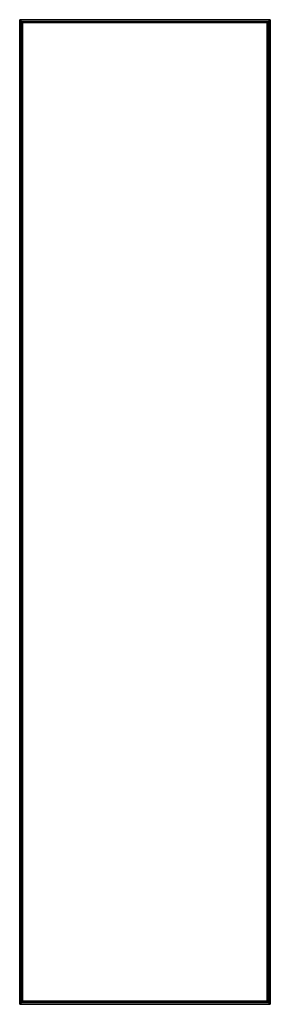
# Model space of a CAD drawing. Header units: millimetres. Extents: x -305 to 305, y -1200 to 1200.
import ezdxf

# ---------------------------------------------------------------- set-up
doc = ezdxf.new("R2010")
doc.units = ezdxf.units.MM

msp = doc.modelspace()

# ---------------------------------------------------------------- linework, layer by layer
at = {"color": 7, "linetype": 'Continuous', "lineweight": 25}
for p, q in [((304.9, 1200), (-304.9, 1200)), ((-297.4, 1192.5), (-304.9, 1200)), ((-304.9, -1200), (-304.9, 1200)), ((304.9, 1200), (304.9, -1200)), ((304.5, 1199.7), (-304.5, 1199.7)), ((-304.5, 1199.7), (-304.5, -1199.7)), ((303.7, 1198.8), (-303.7, 1198.8)), ((-303.7, -1198.8), (-303.7, 1198.8)), ((303.4, 1198.5), (-303.4, 1198.5)), ((-303.4, 1198.5), (-303.4, -1198.5)), ((299.6, 1194.8), (-299.6, 1194.8)), ((-299.6, -1194.8), (-299.6, 1194.8)), ((299.3, 1194.4), (-299.3, 1194.4)), ((-299.3, 1194.4), (-299.3, -1194.4)), ((298.5, 1193.6), (-298.5, 1193.6)), ((-298.5, -1193.6), (-298.5, 1193.6)), ((298.1, 1193.2), (-298.1, 1193.2)), ((-298.1, 1193.2), (-298.1, -1193.2)), ((297.4, 1192.5), (-297.4, 1192.5)), ((-297.4, -1192.5), (-297.4, 1192.5)), ((297.4, 1192.5), (298.1, 1193.2)), ((297.4, -1192.5), (297.4, 1192.5)), ((298.1, -1193.2), (298.1, 1193.2)), ((299.3, 1194.4), (298.5, 1193.6)), ((298.5, 1193.6), (298.5, -1193.6)), ((299.3, -1194.4), (299.3, 1194.4)), ((299.6, 1194.8), (303.4, 1198.5)), ((299.6, 1194.8), (299.6, -1194.8)), ((303.4, 1193.8), (299.6, 1193.8)), ((303.4, -1198.5), (303.4, 1198.5)), ((304.5, 1199.7), (303.7, 1198.8)), ((303.7, 1198.8), (303.7, -1198.8)), ((304.5, -1199.7), (304.5, 1199.7)), ((299.6, 1174.2), (303.4, 1174.2)), ((303.4, 1161.8), (299.6, 1161.8)), ((299.6, 1142.2), (303.4, 1142.2)), ((303.4, 1129.8), (299.6, 1129.8)), ((299.6, 1110.2), (303.4, 1110.2)), ((303.4, 1097.8), (299.6, 1097.8)), ((299.6, 1078.2), (303.4, 1078.2)), ((303.4, 1065.8), (299.6, 1065.8)), ((299.6, 1046.2), (303.4, 1046.2)), ((303.4, 1033.8), (299.6, 1033.8)), ((299.6, 1014.2), (303.4, 1014.2)), ((303.4, 1001.8), (299.6, 1001.8)), ((299.6, 982.2), (303.4, 982.2)), ((303.4, 969.8), (299.6, 969.8)), ((299.6, 950.2), (303.4, 950.2)), ((303.4, 937.8), (299.6, 937.8)), ((299.6, 918.2), (303.4, 918.2)), ((303.4, 905.8), (299.6, 905.8)), ((299.6, 886.2), (303.4, 886.2)), ((303.4, 873.8), (299.6, 873.8)), ((299.6, 854.2), (303.4, 854.2)), ((303.4, 841.8), (299.6, 841.8)), ((299.6, 822.2), (303.4, 822.2)), ((303.4, 809.8), (299.6, 809.8)), ((299.6, 790.2), (303.4, 790.2)), ((303.4, 777.8), (299.6, 777.8)), ((299.6, 758.2), (303.4, 758.2)), ((303.4, 745.8), (299.6, 745.8)), ((299.6, 726.2), (303.4, 726.2)), ((303.4, 713.8), (299.6, 713.8)), ((299.6, 694.2), (303.4, 694.2)), ((303.4, 681.8), (299.6, 681.8)), ((299.6, 662.2), (303.4, 662.2)), ((303.4, 649.8), (299.6, 649.8)), ((299.6, 630.2), (303.4, 630.2)), ((303.4, 617.8), (299.6, 617.8)), ((299.6, 598.2), (303.4, 598.2)), ((303.4, 585.8), (299.6, 585.8)), ((299.6, 566.2), (303.4, 566.2)), ((303.4, 553.8), (299.6, 553.8)), ((299.6, 534.2), (303.4, 534.2)), ((303.4, 521.8), (299.6, 521.8)), ((299.6, 502.2), (303.4, 502.2)), ((303.4, 489.8), (299.6, 489.8)), ((299.6, 470.2), (303.4, 470.2)), ((303.4, 457.8), (299.6, 457.8)), ((299.6, 438.2), (303.4, 438.2)), ((303.4, 425.8), (299.6, 425.8)), ((299.6, 406.2), (303.4, 406.2)), ((303.4, 393.8), (299.6, 393.8)), ((299.6, 374.2), (303.4, 374.2)), ((303.4, 361.8), (299.6, 361.8)), ((299.6, 342.2), (303.4, 342.2)), ((303.4, 329.8), (299.6, 329.8)), ((299.6, 310.2), (303.4, 310.2)), ((303.4, 297.8), (299.6, 297.8)), ((299.6, 278.2), (303.4, 278.2)), ((303.4, 265.8), (299.6, 265.8)), ((299.6, 246.2), (303.4, 246.2)), ((303.4, 233.8), (299.6, 233.8)), ((299.6, 214.2), (303.4, 214.2)), ((303.4, 201.8), (299.6, 201.8)), ((299.6, 182.2), (303.4, 182.2)), ((303.4, 169.8), (299.6, 169.8)), ((299.6, 150.2), (303.4, 150.2)), ((303.4, 137.8), (299.6, 137.8)), ((299.6, 118.2), (303.4, 118.2)), ((303.4, 105.8), (299.6, 105.8)), ((299.6, 86.2), (303.4, 86.2)), ((303.4, 73.8), (299.6, 73.8)), ((299.6, 54.2), (303.4, 54.2)), ((303.4, 41.8), (299.6, 41.8)), ((299.6, 22.2), (303.4, 22.2)), ((303.4, 9.8), (299.6, 9.8)), ((-303.4, -9.8), (-299.6, -9.8)), ((-299.6, -22.2), (-303.4, -22.2)), ((-303.4, -41.8), (-299.6, -41.8)), ((-299.6, -54.2), (-303.4, -54.2)), ((-303.4, -73.8), (-299.6, -73.8)), ((-299.6, -86.2), (-303.4, -86.2)), ((-303.4, -105.8), (-299.6, -105.8)), ((-299.6, -118.2), (-303.4, -118.2)), ((-303.4, -137.8), (-299.6, -137.8)), ((-299.6, -150.2), (-303.4, -150.2)), ((-303.4, -169.8), (-299.6, -169.8)), ((-299.6, -182.2), (-303.4, -182.2)), ((-303.4, -201.8), (-299.6, -201.8)), ((-299.6, -214.2), (-303.4, -214.2)), ((-303.4, -233.8), (-299.6, -233.8)), ((-299.6, -246.2), (-303.4, -246.2)), ((-303.4, -265.8), (-299.6, -265.8)), ((-299.6, -278.2), (-303.4, -278.2)), ((-303.4, -297.8), (-299.6, -297.8)), ((-299.6, -310.2), (-303.4, -310.2)), ((-303.4, -329.8), (-299.6, -329.8)), ((-299.6, -342.2), (-303.4, -342.2)), ((-303.4, -361.8), (-299.6, -361.8)), ((-299.6, -374.2), (-303.4, -374.2)), ((-303.4, -393.8), (-299.6, -393.8)), ((-299.6, -406.2), (-303.4, -406.2)), ((-303.4, -425.8), (-299.6, -425.8)), ((-299.6, -438.2), (-303.4, -438.2)), ((-303.4, -457.8), (-299.6, -457.8)), ((-299.6, -470.2), (-303.4, -470.2)), ((-303.4, -489.8), (-299.6, -489.8)), ((-299.6, -502.2), (-303.4, -502.2)), ((-303.4, -521.8), (-299.6, -521.8)), ((-299.6, -534.2), (-303.4, -534.2)), ((-303.4, -553.8), (-299.6, -553.8)), ((-299.6, -566.2), (-303.4, -566.2)), ((-303.4, -585.8), (-299.6, -585.8)), ((-299.6, -598.2), (-303.4, -598.2)), ((-303.4, -617.8), (-299.6, -617.8)), ((-299.6, -630.2), (-303.4, -630.2)), ((-303.4, -649.8), (-299.6, -649.8)), ((-299.6, -662.2), (-303.4, -662.2)), ((-303.4, -681.8), (-299.6, -681.8)), ((-299.6, -694.2), (-303.4, -694.2)), ((-303.4, -713.8), (-299.6, -713.8)), ((-299.6, -726.2), (-303.4, -726.2)), ((-303.4, -745.8), (-299.6, -745.8)), ((-299.6, -758.2), (-303.4, -758.2)), ((-303.4, -777.8), (-299.6, -777.8)), ((-299.6, -790.2), (-303.4, -790.2)), ((-303.4, -809.8), (-299.6, -809.8)), ((-299.6, -822.2), (-303.4, -822.2)), ((-303.4, -841.8), (-299.6, -841.8)), ((-299.6, -854.2), (-303.4, -854.2)), ((-303.4, -873.8), (-299.6, -873.8)), ((-299.6, -886.2), (-303.4, -886.2)), ((-303.4, -905.8), (-299.6, -905.8)), ((-299.6, -918.2), (-303.4, -918.2)), ((-303.4, -937.8), (-299.6, -937.8)), ((-299.6, -950.2), (-303.4, -950.2)), ((-303.4, -969.8), (-299.6, -969.8)), ((-299.6, -982.2), (-303.4, -982.2)), ((-303.4, -1001.8), (-299.6, -1001.8)), ((-299.6, -1014.2), (-303.4, -1014.2)), ((-303.4, -1033.8), (-299.6, -1033.8)), ((-299.6, -1046.2), (-303.4, -1046.2)), ((-303.4, -1065.8), (-299.6, -1065.8)), ((-299.6, -1078.2), (-303.4, -1078.2)), ((-303.4, -1097.8), (-299.6, -1097.8)), ((-299.6, -1110.2), (-303.4, -1110.2)), ((-303.4, -1129.8), (-299.6, -1129.8)), ((-299.6, -1142.2), (-303.4, -1142.2)), ((-303.4, -1161.8), (-299.6, -1161.8)), ((-299.6, -1174.2), (-303.4, -1174.2)), ((-304.9, -1200), (304.9, -1200)), ((-304.5, -1199.7), (-303.7, -1198.8)), ((-304.5, -1199.7), (304.5, -1199.7)), ((-303.7, -1198.8), (303.7, -1198.8)), ((-303.4, -1193.8), (-299.6, -1193.8)), ((-299.6, -1194.8), (-303.4, -1198.5)), ((-303.4, -1198.5), (303.4, -1198.5)), ((-299.6, -1194.8), (299.6, -1194.8)), ((-299.3, -1194.4), (-298.5, -1193.6)), ((-299.3, -1194.4), (299.3, -1194.4)), ((-298.5, -1193.6), (298.5, -1193.6)), ((-297.4, -1192.5), (-298.1, -1193.2)), ((-298.1, -1193.2), (298.1, -1193.2)), ((297.4, -1192.5), (-297.4, -1192.5)), ((297.4, -1192.5), (304.9, -1200))]:
    msp.add_line(p, q, dxfattribs=at)
for points in [[(-304.5, 1199.7), (-304.6, 1199.7), (-304.6, 1199.7), (-304.7, 1199.8), (-304.7, 1199.9), (-304.8, 1199.9), (-304.8, 1200), (-304.9, 1200), (-304.9, 1200), (-304.9, 1200)], [(304.5, 1199.7), (304.6, 1199.7), (304.6, 1199.7), (304.7, 1199.8), (304.7, 1199.9), (304.8, 1199.9), (304.8, 1200), (304.9, 1200), (304.9, 1200), (304.9, 1200)], [(304.5, 1199.7), (304.6, 1199.7), (304.6, 1199.7), (304.7, 1199.8), (304.7, 1199.9), (304.8, 1199.9), (304.8, 1200), (304.9, 1200), (304.9, 1200), (304.9, 1200)], [(-303.4, 1198.5), (-303.4, 1198.5), (-303.4, 1198.5), (-303.4, 1198.5), (-303.4, 1198.6), (-303.5, 1198.6), (-303.6, 1198.7), (-303.6, 1198.8), (-303.7, 1198.8), (-303.7, 1198.8)], [(-299.3, 1194.4), (-299.3, 1194.4), (-299.4, 1194.5), (-299.4, 1194.6), (-299.5, 1194.6), (-299.6, 1194.7), (-299.6, 1194.7), (-299.6, 1194.7), (-299.6, 1194.8), (-299.6, 1194.8)], [(-298.1, 1193.2), (-298.1, 1193.2), (-298.1, 1193.3), (-298.2, 1193.3), (-298.2, 1193.3), (-298.3, 1193.4), (-298.3, 1193.4), (-298.4, 1193.5), (-298.4, 1193.6), (-298.5, 1193.6)], [(298.1, 1193.2), (298.1, 1193.2), (298.1, 1193.3), (298.2, 1193.3), (298.2, 1193.3), (298.3, 1193.4), (298.3, 1193.4), (298.4, 1193.5), (298.4, 1193.6), (298.5, 1193.6)], [(298.1, 1193.2), (298.1, 1193.2), (298.1, 1193.3), (298.2, 1193.3), (298.2, 1193.3), (298.3, 1193.4), (298.3, 1193.4), (298.4, 1193.5), (298.4, 1193.6), (298.5, 1193.6)], [(299.3, 1194.4), (299.3, 1194.4), (299.4, 1194.5), (299.4, 1194.6), (299.5, 1194.6), (299.6, 1194.7), (299.6, 1194.7), (299.6, 1194.7), (299.6, 1194.8), (299.6, 1194.8)], [(299.3, 1194.4), (299.3, 1194.4), (299.4, 1194.5), (299.4, 1194.6), (299.5, 1194.6), (299.6, 1194.7), (299.6, 1194.7), (299.6, 1194.7), (299.6, 1194.8), (299.6, 1194.8)], [(303.4, 1198.5), (303.4, 1198.5), (303.4, 1198.5), (303.4, 1198.5), (303.4, 1198.6), (303.5, 1198.6), (303.6, 1198.7), (303.6, 1198.8), (303.7, 1198.8), (303.7, 1198.8)], [(303.4, 1198.5), (303.4, 1198.5), (303.4, 1198.5), (303.4, 1198.5), (303.4, 1198.6), (303.5, 1198.6), (303.6, 1198.7), (303.6, 1198.8), (303.7, 1198.8), (303.7, 1198.8)], [(-304.5, -1199.7), (-304.6, -1199.7), (-304.6, -1199.7), (-304.7, -1199.8), (-304.7, -1199.9), (-304.8, -1199.9), (-304.8, -1200), (-304.9, -1200), (-304.9, -1200), (-304.9, -1200)], [(-304.5, -1199.7), (-304.6, -1199.7), (-304.6, -1199.7), (-304.7, -1199.8), (-304.7, -1199.9), (-304.8, -1199.9), (-304.8, -1200), (-304.9, -1200), (-304.9, -1200), (-304.9, -1200)], [(-303.4, -1198.5), (-303.4, -1198.5), (-303.4, -1198.5), (-303.4, -1198.5), (-303.4, -1198.6), (-303.5, -1198.6), (-303.6, -1198.7), (-303.6, -1198.8), (-303.7, -1198.8), (-303.7, -1198.8)], [(-303.4, -1198.5), (-303.4, -1198.5), (-303.4, -1198.5), (-303.4, -1198.5), (-303.4, -1198.6), (-303.5, -1198.6), (-303.6, -1198.7), (-303.6, -1198.8), (-303.7, -1198.8), (-303.7, -1198.8)], [(-299.3, -1194.4), (-299.3, -1194.4), (-299.4, -1194.5), (-299.4, -1194.6), (-299.5, -1194.6), (-299.6, -1194.7), (-299.6, -1194.7), (-299.6, -1194.7), (-299.6, -1194.8), (-299.6, -1194.8)], [(-299.3, -1194.4), (-299.3, -1194.4), (-299.4, -1194.5), (-299.4, -1194.6), (-299.5, -1194.6), (-299.6, -1194.7), (-299.6, -1194.7), (-299.6, -1194.7), (-299.6, -1194.8), (-299.6, -1194.8)], [(-298.1, -1193.2), (-298.1, -1193.2), (-298.1, -1193.3), (-298.2, -1193.3), (-298.2, -1193.3), (-298.3, -1193.4), (-298.3, -1193.4), (-298.4, -1193.5), (-298.4, -1193.6), (-298.5, -1193.6)], [(-298.1, -1193.2), (-298.1, -1193.2), (-298.1, -1193.3), (-298.2, -1193.3), (-298.2, -1193.3), (-298.3, -1193.4), (-298.3, -1193.4), (-298.4, -1193.5), (-298.4, -1193.6), (-298.5, -1193.6)], [(298.1, -1193.2), (298.1, -1193.2), (298.1, -1193.3), (298.2, -1193.3), (298.2, -1193.3), (298.3, -1193.4), (298.3, -1193.4), (298.4, -1193.5), (298.4, -1193.6), (298.5, -1193.6)], [(299.3, -1194.4), (299.3, -1194.4), (299.4, -1194.5), (299.4, -1194.6), (299.5, -1194.6), (299.6, -1194.7), (299.6, -1194.7), (299.6, -1194.7), (299.6, -1194.8), (299.6, -1194.8)], [(303.4, -1198.5), (303.4, -1198.5), (303.4, -1198.5), (303.4, -1198.5), (303.4, -1198.6), (303.5, -1198.6), (303.6, -1198.7), (303.6, -1198.8), (303.7, -1198.8), (303.7, -1198.8)], [(304.5, -1199.7), (304.6, -1199.7), (304.6, -1199.7), (304.7, -1199.8), (304.7, -1199.9), (304.8, -1199.9), (304.8, -1200), (304.9, -1200), (304.9, -1200), (304.9, -1200)]]:
    msp.add_open_spline(points, degree=3, knots=[0, 0, 0, 0, 0.25, 0.25, 0.5, 0.5, 0.75, 0.75, 1, 1, 1, 1], dxfattribs=at)

doc.saveas('drawing.dxf')
